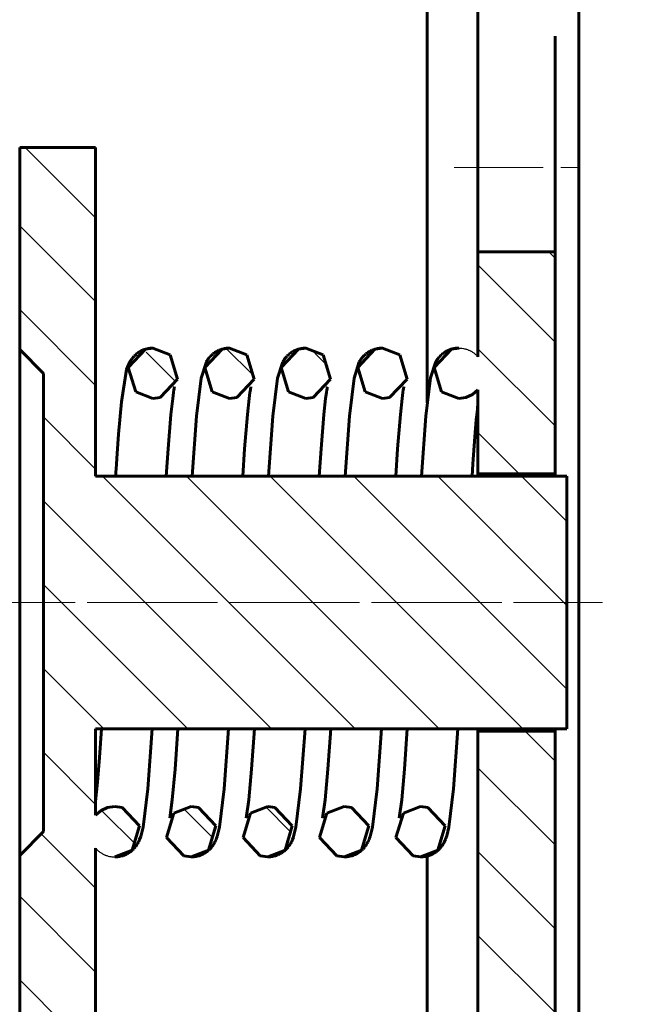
# Model space of a CAD drawing. Header units: millimetres. Extents: x 0 to 243, y 0 to 451.
# Tile 5 of 8: x 104 to 156, y 148 to 231. Entities that reach past the tile are written whole.
import ezdxf

# ---------------------------------------------------------------- set-up
doc = ezdxf.new("R2010")
doc.units = ezdxf.units.MM
for name, pattern in [('K5LT-1', [0]), ('K5LT_AXLED', [12, 7.5, -1.5, 1.5, -1.5]), ('K5LT_BASIC', [0]), ('K5LT_THIN', [0])]:
    doc.linetypes.add(name, pattern=pattern)
doc.layers.add('Системный слой', color=7, linetype='Continuous')
doc.layers.add('Системный слой (1)', color=7, linetype='Continuous', true_color=0x6c6c6c)
doc.styles.add('KDIMTEXTSTYLE', font='GOST_AU.SHX', dxfattribs={"width": 0.96, "oblique": 15, "height": 5})
doc.dimstyles.new('KDIMSTYLE (2.00)', dxfattribs={"dimtxt": 5, "dimasz": 1, "dimexe": 2, "dimexo": 0, "dimgap": 1, "dimtad": 1, "dimlfac": 0.5, "dimtxsty": 'KDIMTEXTSTYLE', "dimsah": 1, "dimcen": 0, "dimdle": 1, "dimadec": 0, "dimazin": 0, "dimtfac": 0.667, "dimtmove": 0, "dimatfit": 3, "dimfxl": 1, "dimtvp": 1, "dimtolj": 1, "dimtzin": 0, "dimarcsym": 0})

# ---------------------------------------------------------------- blocks, each defined once
blk = doc.blocks.new('U0')
at = {"layer": 'Системный слой (1)', "color": 143, "linetype": 'K5LT_BASIC', "lineweight": 60, "true_color": 0x33acca}
for p, q in [((119.967, 201.87), (121.425, 203.429)), ((121.425, 203.429), (122.048, 203.522)), ((122.048, 203.522), (123.512, 202.943)), ((123.512, 202.943), (124.128, 200.9)), ((120.591, 199.828), (119.967, 201.87)), ((124.128, 200.9), (122.664, 199.346)), ((122.048, 199.256), (120.591, 199.828)), ((122.664, 199.346), (122.048, 199.256))]:
    blk.add_line(p, q, dxfattribs=at)
blk = doc.blocks.new('U1')
at = {"layer": 'Системный слой (1)', "color": 143, "linetype": 'K5LT_BASIC', "lineweight": 60, "true_color": 0x33acca}
for p, q in [((111.215, 164.518), (110.755, 164.121)), ((111.767, 164.769), (111.215, 164.518)), ((112.368, 164.856), (111.767, 164.769)), ((112.984, 164.765), (112.368, 164.856)), ((114.448, 163.212), (112.984, 164.765)), ((113.832, 161.168), (114.448, 163.212)), ((112.368, 160.589), (113.832, 161.168))]:
    blk.add_line(p, q, dxfattribs=at)
blk = doc.blocks.new('U2')
at = {"layer": 'Системный слой (1)', "color": 143, "linetype": 'K5LT_BASIC', "lineweight": 60, "true_color": 0x33acca}
for p, q in [((139.327, 201.87), (140.785, 203.429)), ((140.785, 203.429), (141.408, 203.522)), ((139.951, 199.828), (139.327, 201.87)), ((141.408, 199.256), (139.951, 199.828)), ((142.562, 199.593), (142.009, 199.342)), ((143.022, 199.99), (142.562, 199.593)), ((142.009, 199.342), (141.408, 199.256))]:
    blk.add_line(p, q, dxfattribs=at)
blk = doc.blocks.new('U3')
at = {"layer": 'Системный слой (1)', "color": 143, "linetype": 'K5LT_BASIC', "lineweight": 60, "true_color": 0x33acca}
for p, q in [((131.728, 164.856), (130.271, 164.283)), ((132.344, 164.765), (131.728, 164.856)), ((133.808, 163.212), (132.344, 164.765)), ((130.271, 164.283), (129.647, 162.242)), ((133.192, 161.168), (133.808, 163.212)), ((129.647, 162.242), (131.105, 160.682)), ((131.728, 160.589), (133.192, 161.168)), ((131.105, 160.682), (131.728, 160.589))]:
    blk.add_line(p, q, dxfattribs=at)
blk = doc.blocks.new('U4')
at = {"layer": 'Системный слой (1)', "color": 143, "linetype": 'K5LT_BASIC', "lineweight": 60, "true_color": 0x33acca}
for p, q in [((132.874, 201.87), (134.331, 203.429)), ((134.331, 203.429), (134.955, 203.522)), ((134.955, 203.522), (136.418, 202.943)), ((136.418, 202.943), (137.034, 200.9)), ((133.498, 199.828), (132.874, 201.87)), ((137.034, 200.9), (135.57, 199.346)), ((134.955, 199.256), (133.498, 199.828)), ((135.57, 199.346), (134.955, 199.256))]:
    blk.add_line(p, q, dxfattribs=at)
blk = doc.blocks.new('U5')
at = {"layer": 'Системный слой (1)', "color": 143, "linetype": 'K5LT_BASIC', "lineweight": 60, "true_color": 0x33acca}
for p, q in [((113.514, 201.87), (114.971, 203.429)), ((114.971, 203.429), (115.595, 203.522)), ((115.595, 203.522), (117.058, 202.943)), ((117.058, 202.943), (117.674, 200.9)), ((114.138, 199.828), (113.514, 201.87)), ((117.674, 200.9), (116.21, 199.346)), ((115.595, 199.256), (114.138, 199.828)), ((116.21, 199.346), (115.595, 199.256))]:
    blk.add_line(p, q, dxfattribs=at)
blk = doc.blocks.new('U6')
at = {"layer": 'Системный слой (1)', "color": 143, "linetype": 'K5LT_BASIC', "lineweight": 60, "true_color": 0x33acca}
for p, q in [((138.182, 164.856), (136.725, 164.283)), ((138.797, 164.765), (138.182, 164.856)), ((140.261, 163.212), (138.797, 164.765)), ((136.725, 164.283), (136.1, 162.242)), ((139.645, 161.168), (140.261, 163.212)), ((136.1, 162.242), (137.558, 160.682)), ((138.182, 160.589), (139.645, 161.168)), ((137.558, 160.682), (138.182, 160.589)), ((138.182, 160.589), (138.182, 160.589))]:
    blk.add_line(p, q, dxfattribs=at)
blk = doc.blocks.new('U7')
at = {"layer": 'Системный слой (1)', "color": 143, "linetype": 'K5LT_BASIC', "lineweight": 60, "true_color": 0x33acca}
for p, q in [((118.822, 164.856), (117.365, 164.283)), ((119.437, 164.765), (118.822, 164.856)), ((120.901, 163.212), (119.437, 164.765)), ((117.365, 164.283), (116.74, 162.242)), ((120.285, 161.168), (120.901, 163.212)), ((116.74, 162.242), (118.198, 160.682)), ((118.822, 160.589), (120.285, 161.168)), ((118.198, 160.682), (118.822, 160.589))]:
    blk.add_line(p, q, dxfattribs=at)
blk = doc.blocks.new('U8')
at = {"layer": 'Системный слой (1)', "color": 143, "linetype": 'K5LT_BASIC', "lineweight": 60, "true_color": 0x33acca}
for p, q in [((125.275, 164.856), (123.818, 164.283)), ((125.89, 164.765), (125.275, 164.856)), ((127.354, 163.212), (125.89, 164.765)), ((123.818, 164.283), (123.194, 162.242)), ((126.738, 161.168), (127.354, 163.212)), ((123.194, 162.242), (124.651, 160.682)), ((125.275, 160.589), (126.738, 161.168)), ((124.651, 160.682), (125.275, 160.589))]:
    blk.add_line(p, q, dxfattribs=at)
blk = doc.blocks.new('U9')
at = {"layer": 'Системный слой (1)', "color": 143, "linetype": 'K5LT_BASIC', "lineweight": 60, "true_color": 0x33acca}
for p, q in [((126.42, 201.87), (127.878, 203.429)), ((127.878, 203.429), (128.502, 203.522)), ((128.502, 203.522), (129.965, 202.943)), ((129.965, 202.943), (130.581, 200.9)), ((127.045, 199.828), (126.42, 201.87)), ((130.581, 200.9), (129.117, 199.346)), ((128.502, 199.256), (127.045, 199.828)), ((129.117, 199.346), (128.502, 199.256))]:
    blk.add_line(p, q, dxfattribs=at)
blk = doc.blocks.new('U10')
at = {"layer": 'Системный слой (1)', "color": 143, "linetype": 'K5LT_BASIC', "lineweight": 60, "true_color": 0x33acca}
for p, q in [((143.002, 202.81), (143.002, 246.056)), ((143.002, 192.722), (143.002, 198.664)), ((143.002, 118.056), (143.002, 171.389))]:
    blk.add_line(p, q, dxfattribs=at)
blk = doc.blocks.new('U12')
at = {"layer": 'Системный слой (1)', "color": 143, "linetype": 'K5LT_BASIC', "lineweight": 60, "true_color": 0x33acca}
for p, q in [((138.735, 198.889), (138.735, 246.056)), ((138.735, 118.056), (138.735, 160.66))]:
    blk.add_line(p, q, dxfattribs=at)
blk = doc.blocks.new('U13')
at = {"layer": 'Системный слой (1)', "color": 143, "linetype": 'K5LT_BASIC', "lineweight": 60, "true_color": 0x33acca}
for p, q in [((149.535, 192.722), (149.535, 192.922)), ((149.535, 171.189), (149.535, 171.389))]:
    blk.add_line(p, q, dxfattribs=at)
blk = doc.blocks.new('U14')
at = {"layer": 'Системный слой (1)', "color": 143, "linetype": 'K5LT_BASIC', "lineweight": 60, "true_color": 0x33acca}
for p, q in [((143.022, 192.722), (143.022, 192.922)), ((143.022, 171.189), (143.022, 171.389))]:
    blk.add_line(p, q, dxfattribs=at)
blk = doc.blocks.new('U15')
at = {"layer": 'Системный слой (1)', "color": 143, "linetype": 'K5LT_BASIC', "lineweight": 60, "true_color": 0x33acca}
for p, q in [((120.307, 202.67), (120.375, 202.752)), ((120.375, 202.752), (120.441, 202.825)), ((120.441, 202.825), (120.446, 202.83)), ((120.446, 202.83), (120.454, 202.839)), ((120.454, 202.839), (120.472, 202.857)), ((120.472, 202.857), (120.509, 202.894)), ((120.509, 202.894), (120.588, 202.966)), ((120.588, 202.966), (120.653, 203.022)), ((120.653, 203.022), (120.658, 203.026)), ((120.658, 203.026), (120.667, 203.034)), ((120.667, 203.034), (120.687, 203.049)), ((120.687, 203.049), (120.726, 203.08)), ((120.726, 203.08), (120.809, 203.138)), ((120.809, 203.138), (120.878, 203.184)), ((120.878, 203.184), (120.883, 203.187)), ((120.883, 203.187), (120.893, 203.193)), ((120.893, 203.193), (120.914, 203.206)), ((120.914, 203.206), (120.955, 203.23)), ((120.955, 203.23), (121.041, 203.277)), ((121.041, 203.277), (121.121, 203.317)), ((121.121, 203.317), (121.127, 203.319)), ((121.127, 203.319), (121.137, 203.324)), ((121.137, 203.324), (121.159, 203.334)), ((121.159, 203.334), (121.203, 203.353)), ((121.203, 203.353), (121.292, 203.388)), ((121.292, 203.388), (121.373, 203.416)), ((121.373, 203.416), (121.379, 203.417)), ((121.379, 203.417), (121.39, 203.421)), ((121.39, 203.421), (121.412, 203.428)), ((121.412, 203.428), (121.457, 203.441)), ((121.457, 203.441), (121.548, 203.464)), ((121.548, 203.464), (121.634, 203.483)), ((121.634, 203.483), (121.64, 203.484)), ((121.64, 203.484), (121.652, 203.486)), ((121.652, 203.486), (121.675, 203.49)), ((121.675, 203.49), (121.721, 203.498)), ((121.721, 203.498), (121.813, 203.51)), ((121.813, 203.51), (121.899, 203.517)), ((121.899, 203.517), (121.904, 203.518)), ((121.904, 203.518), (121.913, 203.518)), ((121.913, 203.518), (121.931, 203.519)), ((121.931, 203.519), (121.968, 203.521)), ((121.968, 203.521), (122.042, 203.522)), ((122.042, 203.522), (122.048, 203.522)), ((119.657, 200.991), (120.098, 202.359)), ((120.098, 202.359), (120.101, 202.365)), ((120.101, 202.365), (120.107, 202.375)), ((120.107, 202.375), (120.12, 202.397)), ((120.12, 202.397), (120.147, 202.442)), ((120.147, 202.442), (120.208, 202.535)), ((120.208, 202.535), (120.249, 202.594)), ((120.249, 202.594), (120.253, 202.599)), ((120.253, 202.599), (120.26, 202.609)), ((120.26, 202.609), (120.275, 202.629)), ((120.275, 202.629), (120.307, 202.67)), ((119.268, 197.776), (119.657, 200.991)), ((118.898, 192.722), (119.268, 197.776)), ((117.459, 167.996), (117.697, 171.389)), ((117.224, 165.405), (117.459, 167.996)), ((117.009, 163.852), (117.224, 165.405))]:
    blk.add_line(p, q, dxfattribs=at)
blk = doc.blocks.new('U16')
at = {"layer": 'Системный слой (1)', "color": 143, "linetype": 'K5LT_BASIC', "lineweight": 60, "true_color": 0x33acca}
for p, q in [((136.757, 200.206), (136.755, 200.196)), ((136.759, 200.215), (136.757, 200.206)), ((136.762, 200.231), (136.759, 200.215)), ((136.767, 200.259), (136.762, 200.231)), ((136.687, 199.778), (136.617, 199.262)), ((136.72, 199.994), (136.687, 199.778)), ((136.736, 200.089), (136.72, 199.994)), ((136.744, 200.132), (136.736, 200.089)), ((136.747, 200.153), (136.744, 200.132)), ((136.749, 200.163), (136.747, 200.153)), ((136.75, 200.168), (136.749, 200.163)), ((136.753, 200.181), (136.75, 200.168)), ((136.754, 200.188), (136.753, 200.181)), ((136.755, 200.196), (136.754, 200.188)), ((136.617, 199.262), (136.472, 197.911)), ((136.472, 197.911), (136.235, 195.02)), ((136.235, 195.02), (136.08, 192.722)), ((134.879, 171.389), (134.509, 166.338)), ((134.509, 166.338), (134.117, 163.102)), ((134.117, 163.102), (133.919, 162.303)), ((133.83, 162.061), (133.79, 161.97)), ((133.902, 162.251), (133.83, 162.061)), ((133.919, 162.303), (133.902, 162.251)), ((133.269, 161.22), (133.201, 161.155)), ((133.302, 161.252), (133.269, 161.22)), ((133.318, 161.268), (133.302, 161.252)), ((133.326, 161.276), (133.318, 161.268)), ((133.329, 161.28), (133.326, 161.276)), ((133.41, 161.369), (133.329, 161.28)), ((133.449, 161.416), (133.41, 161.369)), ((133.468, 161.439), (133.449, 161.416)), ((133.477, 161.451), (133.468, 161.439)), ((133.482, 161.457), (133.477, 161.451)), ((133.484, 161.46), (133.482, 161.457)), ((133.503, 161.484), (133.484, 161.46)), ((133.527, 161.517), (133.503, 161.484)), ((133.54, 161.534), (133.527, 161.517)), ((133.546, 161.543), (133.54, 161.534)), ((133.549, 161.548), (133.546, 161.543)), ((133.601, 161.624), (133.549, 161.548)), ((133.672, 161.74), (133.601, 161.624)), ((133.702, 161.794), (133.672, 161.74)), ((133.717, 161.821), (133.702, 161.794)), ((133.723, 161.834), (133.717, 161.821)), ((133.727, 161.841), (133.723, 161.834)), ((133.79, 161.97), (133.727, 161.841)), ((131.73, 160.589), (131.728, 160.589)), ((131.803, 160.59), (131.73, 160.589)), ((131.839, 160.592), (131.803, 160.59)), ((131.858, 160.593), (131.839, 160.592)), ((131.867, 160.593), (131.858, 160.593)), ((131.871, 160.594), (131.867, 160.593)), ((131.958, 160.601), (131.871, 160.594)), ((132.051, 160.613), (131.958, 160.601)), ((132.097, 160.62), (132.051, 160.613)), ((132.12, 160.624), (132.097, 160.62)), ((132.131, 160.626), (132.12, 160.624)), ((132.137, 160.627), (132.131, 160.626)), ((132.222, 160.645), (132.137, 160.627)), ((132.313, 160.669), (132.222, 160.645)), ((132.358, 160.682), (132.313, 160.669)), ((132.381, 160.688), (132.358, 160.682)), ((132.392, 160.692), (132.381, 160.688)), ((132.397, 160.694), (132.392, 160.692)), ((132.48, 160.722), (132.397, 160.694)), ((132.569, 160.757), (132.48, 160.722)), ((132.612, 160.775), (132.569, 160.757)), ((132.634, 160.785), (132.612, 160.775)), ((132.645, 160.79), (132.634, 160.785)), ((132.65, 160.792), (132.645, 160.79)), ((132.728, 160.831), (132.65, 160.792)), ((132.814, 160.877), (132.728, 160.831)), ((132.855, 160.901), (132.814, 160.877)), ((132.876, 160.913), (132.855, 160.901)), ((132.886, 160.919), (132.876, 160.913)), ((132.891, 160.923), (132.886, 160.919)), ((132.961, 160.968), (132.891, 160.923)), ((133.044, 161.027), (132.961, 160.968)), ((133.084, 161.057), (133.044, 161.027)), ((133.103, 161.073), (133.084, 161.057)), ((133.113, 161.08), (133.103, 161.073)), ((133.117, 161.084), (133.113, 161.08)), ((133.201, 161.155), (133.117, 161.084))]:
    blk.add_line(p, q, dxfattribs=at)
blk = doc.blocks.new('U17')
at = {"layer": 'Системный слой (1)', "color": 143, "linetype": 'K5LT_BASIC', "lineweight": 60, "true_color": 0x33acca}
for p, q in [((123.85, 200.206), (123.849, 200.196)), ((123.852, 200.215), (123.85, 200.206)), ((123.855, 200.231), (123.852, 200.215)), ((123.861, 200.259), (123.855, 200.231)), ((123.78, 199.778), (123.711, 199.262)), ((123.814, 199.994), (123.78, 199.778)), ((123.829, 200.089), (123.814, 199.994)), ((123.837, 200.132), (123.829, 200.089)), ((123.841, 200.153), (123.837, 200.132)), ((123.842, 200.163), (123.841, 200.153)), ((123.843, 200.168), (123.842, 200.163)), ((123.846, 200.181), (123.843, 200.168)), ((123.847, 200.188), (123.846, 200.181)), ((123.849, 200.196), (123.847, 200.188)), ((123.711, 199.262), (123.565, 197.911)), ((123.565, 197.911), (123.329, 195.02)), ((123.329, 195.02), (123.173, 192.722)), ((121.972, 171.389), (121.602, 166.338)), ((121.602, 166.338), (121.21, 163.102)), ((121.21, 163.102), (121.013, 162.303)), ((120.923, 162.061), (120.883, 161.97)), ((120.995, 162.251), (120.923, 162.061)), ((121.013, 162.303), (120.995, 162.251)), ((120.363, 161.22), (120.294, 161.155)), ((120.395, 161.252), (120.363, 161.22)), ((120.411, 161.268), (120.395, 161.252)), ((120.419, 161.276), (120.411, 161.268)), ((120.423, 161.28), (120.419, 161.276)), ((120.503, 161.369), (120.423, 161.28)), ((120.542, 161.416), (120.503, 161.369)), ((120.561, 161.439), (120.542, 161.416)), ((120.571, 161.451), (120.561, 161.439)), ((120.575, 161.457), (120.571, 161.451)), ((120.577, 161.46), (120.575, 161.457)), ((120.596, 161.484), (120.577, 161.46)), ((120.62, 161.517), (120.596, 161.484)), ((120.633, 161.534), (120.62, 161.517)), ((120.639, 161.543), (120.633, 161.534)), ((120.642, 161.548), (120.639, 161.543)), ((120.694, 161.624), (120.642, 161.548)), ((120.765, 161.74), (120.694, 161.624)), ((120.796, 161.794), (120.765, 161.74)), ((120.81, 161.821), (120.796, 161.794)), ((120.817, 161.834), (120.81, 161.821)), ((120.82, 161.841), (120.817, 161.834)), ((120.883, 161.97), (120.82, 161.841)), ((118.823, 160.589), (118.822, 160.589)), ((118.896, 160.59), (118.823, 160.589)), ((118.933, 160.592), (118.896, 160.59)), ((118.951, 160.593), (118.933, 160.592)), ((118.96, 160.593), (118.951, 160.593)), ((118.965, 160.594), (118.96, 160.593)), ((119.052, 160.601), (118.965, 160.594)), ((119.144, 160.613), (119.052, 160.601)), ((119.19, 160.62), (119.144, 160.613)), ((119.213, 160.624), (119.19, 160.62)), ((119.224, 160.626), (119.213, 160.624)), ((119.23, 160.627), (119.224, 160.626)), ((119.316, 160.645), (119.23, 160.627)), ((119.407, 160.669), (119.316, 160.645)), ((119.452, 160.682), (119.407, 160.669)), ((119.474, 160.688), (119.452, 160.682)), ((119.485, 160.692), (119.474, 160.688)), ((119.491, 160.694), (119.485, 160.692)), ((119.573, 160.722), (119.491, 160.694)), ((119.662, 160.757), (119.573, 160.722)), ((119.706, 160.775), (119.662, 160.757)), ((119.727, 160.785), (119.706, 160.775)), ((119.738, 160.79), (119.727, 160.785)), ((119.743, 160.792), (119.738, 160.79)), ((119.822, 160.831), (119.743, 160.792)), ((119.907, 160.877), (119.822, 160.831)), ((119.949, 160.901), (119.907, 160.877)), ((119.969, 160.913), (119.949, 160.901)), ((119.979, 160.919), (119.969, 160.913)), ((119.984, 160.923), (119.979, 160.919)), ((120.055, 160.968), (119.984, 160.923)), ((120.137, 161.027), (120.055, 160.968)), ((120.177, 161.057), (120.137, 161.027)), ((120.196, 161.073), (120.177, 161.057)), ((120.206, 161.08), (120.196, 161.073)), ((120.211, 161.084), (120.206, 161.08)), ((120.294, 161.155), (120.211, 161.084))]:
    blk.add_line(p, q, dxfattribs=at)
blk = doc.blocks.new('U18')
at = {"layer": 'Системный слой (1)', "color": 143, "linetype": 'K5LT_BASIC', "lineweight": 60, "true_color": 0x33acca}
for p, q in [((143.004, 198.687), (142.987, 198.529)), ((143.022, 198.846), (143.004, 198.687)), ((142.943, 198.096), (142.884, 197.467)), ((142.973, 198.389), (142.943, 198.096)), ((142.987, 198.529), (142.973, 198.389)), ((142.884, 197.467), (142.765, 196.039)), ((142.765, 196.039), (142.601, 193.762)), ((142.601, 193.762), (142.533, 192.722)), ((141.332, 171.389), (140.962, 166.339)), ((140.962, 166.339), (140.57, 163.104)), ((140.57, 163.104), (140.393, 162.368)), ((140.255, 161.996), (140.211, 161.902)), ((140.28, 162.053), (140.255, 161.996)), ((140.295, 162.09), (140.28, 162.053)), ((140.393, 162.368), (140.295, 162.09)), ((139.664, 161.164), (139.657, 161.158)), ((139.667, 161.167), (139.664, 161.164)), ((139.729, 161.225), (139.667, 161.167)), ((139.807, 161.306), (139.729, 161.225)), ((139.844, 161.346), (139.807, 161.306)), ((139.861, 161.366), (139.844, 161.346)), ((139.869, 161.376), (139.861, 161.366)), ((139.874, 161.381), (139.869, 161.376)), ((139.93, 161.45), (139.874, 161.381)), ((140.002, 161.547), (139.93, 161.45)), ((140.035, 161.595), (140.002, 161.547)), ((140.05, 161.618), (140.035, 161.595)), ((140.058, 161.63), (140.05, 161.618)), ((140.061, 161.635), (140.058, 161.63)), ((140.105, 161.705), (140.061, 161.635)), ((140.152, 161.787), (140.105, 161.705)), ((140.181, 161.842), (140.152, 161.787)), ((140.201, 161.882), (140.181, 161.842)), ((140.211, 161.902), (140.201, 161.882)), ((138.218, 160.589), (138.182, 160.589)), ((138.299, 160.592), (138.218, 160.589)), ((138.34, 160.595), (138.299, 160.592)), ((138.36, 160.596), (138.34, 160.595)), ((138.37, 160.597), (138.36, 160.596)), ((138.375, 160.598), (138.37, 160.597)), ((138.508, 160.613), (138.375, 160.598)), ((138.579, 160.625), (138.508, 160.613)), ((138.614, 160.632), (138.579, 160.625)), ((138.631, 160.636), (138.614, 160.632)), ((138.64, 160.638), (138.631, 160.636)), ((138.645, 160.639), (138.64, 160.638)), ((138.654, 160.641), (138.645, 160.639)), ((138.674, 160.645), (138.654, 160.641)), ((138.711, 160.654), (138.674, 160.645)), ((138.735, 160.66), (138.711, 160.654)), ((138.749, 160.664), (138.735, 160.66)), ((138.776, 160.672), (138.749, 160.664)), ((138.831, 160.688), (138.776, 160.672)), ((138.868, 160.7), (138.831, 160.688)), ((138.887, 160.706), (138.868, 160.7)), ((138.896, 160.709), (138.887, 160.706)), ((138.901, 160.71), (138.896, 160.709)), ((138.981, 160.74), (138.901, 160.71)), ((139.07, 160.777), (138.981, 160.74)), ((139.113, 160.797), (139.07, 160.777)), ((139.134, 160.807), (139.113, 160.797)), ((139.145, 160.812), (139.134, 160.807)), ((139.15, 160.815), (139.145, 160.812)), ((139.24, 160.862), (139.15, 160.815)), ((139.318, 160.907), (139.24, 160.862)), ((139.356, 160.93), (139.318, 160.907)), ((139.375, 160.942), (139.356, 160.93)), ((139.384, 160.948), (139.375, 160.942)), ((139.389, 160.951), (139.384, 160.948)), ((139.485, 161.018), (139.389, 160.951)), ((139.535, 161.056), (139.485, 161.018)), ((139.559, 161.075), (139.535, 161.056)), ((139.571, 161.085), (139.559, 161.075)), ((139.577, 161.09), (139.571, 161.085)), ((139.58, 161.092), (139.577, 161.09)), ((139.614, 161.12), (139.58, 161.092)), ((139.643, 161.145), (139.614, 161.12)), ((139.657, 161.158), (139.643, 161.145))]:
    blk.add_line(p, q, dxfattribs=at)
blk = doc.blocks.new('U19')
at = {"layer": 'Системный слой (1)', "color": 143, "linetype": 'K5LT_BASIC', "lineweight": 60, "true_color": 0x33acca}
for p, q in [((113.854, 202.67), (113.922, 202.752)), ((113.922, 202.752), (113.988, 202.825)), ((113.988, 202.825), (113.992, 202.83)), ((113.992, 202.83), (114.001, 202.839)), ((114.001, 202.839), (114.019, 202.857)), ((114.019, 202.857), (114.056, 202.894)), ((114.056, 202.894), (114.134, 202.966)), ((114.134, 202.966), (114.2, 203.022)), ((114.2, 203.022), (114.204, 203.026)), ((114.204, 203.026), (114.214, 203.034)), ((114.214, 203.034), (114.233, 203.049)), ((114.233, 203.049), (114.273, 203.08)), ((114.273, 203.08), (114.355, 203.138)), ((114.355, 203.138), (114.425, 203.184)), ((114.425, 203.184), (114.43, 203.187)), ((114.43, 203.187), (114.44, 203.193)), ((114.44, 203.193), (114.46, 203.206)), ((114.46, 203.206), (114.502, 203.23)), ((114.502, 203.23), (114.587, 203.277)), ((114.587, 203.277), (114.668, 203.317)), ((114.668, 203.317), (114.673, 203.319)), ((114.673, 203.319), (114.684, 203.324)), ((114.684, 203.324), (114.706, 203.334)), ((114.706, 203.334), (114.75, 203.353)), ((114.75, 203.353), (114.839, 203.388)), ((114.839, 203.388), (114.92, 203.416)), ((114.92, 203.416), (114.925, 203.417)), ((114.925, 203.417), (114.936, 203.421)), ((114.936, 203.421), (114.959, 203.428)), ((114.959, 203.428), (115.003, 203.441)), ((115.003, 203.441), (115.094, 203.464)), ((115.094, 203.464), (115.181, 203.483)), ((115.181, 203.483), (115.187, 203.484)), ((115.187, 203.484), (115.198, 203.486)), ((115.198, 203.486), (115.221, 203.49)), ((115.221, 203.49), (115.267, 203.498)), ((115.267, 203.498), (115.36, 203.51)), ((115.36, 203.51), (115.446, 203.517)), ((115.446, 203.517), (115.45, 203.518)), ((115.45, 203.518), (115.46, 203.518)), ((115.46, 203.518), (115.478, 203.519)), ((115.478, 203.519), (115.515, 203.521)), ((115.515, 203.521), (115.589, 203.522)), ((115.589, 203.522), (115.595, 203.522)), ((113.374, 201.713), (113.645, 202.359)), ((113.645, 202.359), (113.648, 202.365)), ((113.648, 202.365), (113.654, 202.375)), ((113.654, 202.375), (113.667, 202.397)), ((113.667, 202.397), (113.694, 202.442)), ((113.694, 202.442), (113.754, 202.535)), ((113.754, 202.535), (113.796, 202.594)), ((113.796, 202.594), (113.799, 202.599)), ((113.799, 202.599), (113.807, 202.609)), ((113.807, 202.609), (113.822, 202.629)), ((113.822, 202.629), (113.854, 202.67)), ((112.932, 198.99), (113.374, 201.713)), ((112.69, 196.272), (112.932, 198.99)), ((112.571, 194.634), (112.69, 196.272)), ((112.511, 193.753), (112.571, 194.634)), ((112.481, 193.298), (112.511, 193.753)), ((112.444, 192.722), (112.447, 192.763)), ((112.447, 192.763), (112.448, 192.783)), ((112.448, 192.783), (112.449, 192.793)), ((112.449, 192.805), (112.451, 192.822)), ((112.449, 192.793), (112.449, 192.805)), ((112.451, 192.834), (112.455, 192.892)), ((112.451, 192.822), (112.451, 192.834)), ((112.455, 192.892), (112.459, 192.95)), ((112.459, 192.95), (112.466, 193.067)), ((112.466, 193.067), (112.481, 193.298)), ((111.079, 168.975), (111.244, 171.389)), ((110.916, 166.912), (111.079, 168.975)), ((110.755, 165.266), (110.916, 166.912))]:
    blk.add_line(p, q, dxfattribs=at)
blk = doc.blocks.new('U20')
at = {"layer": 'Системный слой (1)', "color": 143, "linetype": 'K5LT_BASIC', "lineweight": 60, "true_color": 0x33acca}
for p, q in [((133.214, 202.67), (133.282, 202.752)), ((133.282, 202.752), (133.348, 202.825)), ((133.348, 202.825), (133.352, 202.83)), ((133.352, 202.83), (133.361, 202.839)), ((133.361, 202.839), (133.379, 202.857)), ((133.379, 202.857), (133.416, 202.894)), ((133.416, 202.894), (133.494, 202.966)), ((133.494, 202.966), (133.56, 203.022)), ((133.56, 203.022), (133.564, 203.026)), ((133.564, 203.026), (133.574, 203.034)), ((133.574, 203.034), (133.593, 203.049)), ((133.593, 203.049), (133.633, 203.08)), ((133.633, 203.08), (133.715, 203.138)), ((133.715, 203.138), (133.785, 203.184)), ((133.785, 203.184), (133.79, 203.187)), ((133.79, 203.187), (133.8, 203.193)), ((133.8, 203.193), (133.82, 203.206)), ((133.82, 203.206), (133.862, 203.23)), ((133.862, 203.23), (133.947, 203.277)), ((133.947, 203.277), (134.028, 203.317)), ((134.028, 203.317), (134.033, 203.319)), ((134.033, 203.319), (134.044, 203.324)), ((134.044, 203.324), (134.066, 203.334)), ((134.066, 203.334), (134.11, 203.353)), ((134.11, 203.353), (134.199, 203.388)), ((134.199, 203.388), (134.28, 203.416)), ((134.28, 203.416), (134.285, 203.417)), ((134.285, 203.417), (134.296, 203.421)), ((134.296, 203.421), (134.319, 203.428)), ((134.319, 203.428), (134.363, 203.441)), ((134.363, 203.441), (134.454, 203.464)), ((134.454, 203.464), (134.541, 203.483)), ((134.541, 203.483), (134.547, 203.484)), ((134.547, 203.484), (134.558, 203.486)), ((134.558, 203.486), (134.581, 203.49)), ((134.581, 203.49), (134.627, 203.498)), ((134.627, 203.498), (134.72, 203.51)), ((134.72, 203.51), (134.806, 203.517)), ((134.806, 203.517), (134.81, 203.518)), ((134.81, 203.518), (134.82, 203.518)), ((134.82, 203.518), (134.838, 203.519)), ((134.838, 203.519), (134.875, 203.521)), ((134.875, 203.521), (134.949, 203.522)), ((134.949, 203.522), (134.955, 203.522)), ((132.563, 200.991), (133.005, 202.359)), ((133.005, 202.359), (133.008, 202.365)), ((133.008, 202.365), (133.014, 202.375)), ((133.014, 202.375), (133.027, 202.397)), ((133.027, 202.397), (133.054, 202.442)), ((133.054, 202.442), (133.114, 202.535)), ((133.114, 202.535), (133.156, 202.594)), ((133.156, 202.594), (133.159, 202.599)), ((133.159, 202.599), (133.167, 202.609)), ((133.167, 202.609), (133.182, 202.629)), ((133.182, 202.629), (133.214, 202.67)), ((132.175, 197.776), (132.563, 200.991)), ((131.804, 192.722), (132.175, 197.776)), ((130.366, 167.996), (130.604, 171.389)), ((130.13, 165.405), (130.366, 167.996)), ((129.916, 163.852), (130.13, 165.405))]:
    blk.add_line(p, q, dxfattribs=at)
blk = doc.blocks.new('U21')
at = {"layer": 'Системный слой (1)', "color": 143, "linetype": 'K5LT_BASIC', "lineweight": 60, "true_color": 0x33acca}
for p, q in [((130.304, 200.206), (130.302, 200.196)), ((130.305, 200.215), (130.304, 200.206)), ((130.308, 200.231), (130.305, 200.215)), ((130.314, 200.259), (130.308, 200.231)), ((130.233, 199.778), (130.164, 199.262)), ((130.267, 199.994), (130.233, 199.778)), ((130.283, 200.089), (130.267, 199.994)), ((130.29, 200.132), (130.283, 200.089)), ((130.294, 200.153), (130.29, 200.132)), ((130.296, 200.163), (130.294, 200.153)), ((130.297, 200.168), (130.296, 200.163)), ((130.299, 200.181), (130.297, 200.168)), ((130.3, 200.188), (130.299, 200.181)), ((130.302, 200.196), (130.3, 200.188)), ((130.164, 199.262), (130.019, 197.911)), ((130.019, 197.911), (129.782, 195.02)), ((129.782, 195.02), (129.626, 192.722)), ((128.426, 171.389), (128.055, 166.338)), ((128.055, 166.338), (127.663, 163.102)), ((127.663, 163.102), (127.466, 162.303)), ((127.376, 162.061), (127.337, 161.97)), ((127.448, 162.251), (127.376, 162.061)), ((127.466, 162.303), (127.448, 162.251)), ((126.816, 161.22), (126.747, 161.155)), ((126.849, 161.252), (126.816, 161.22)), ((126.864, 161.268), (126.849, 161.252)), ((126.872, 161.276), (126.864, 161.268)), ((126.876, 161.28), (126.872, 161.276)), ((126.956, 161.369), (126.876, 161.28)), ((126.996, 161.416), (126.956, 161.369)), ((127.015, 161.439), (126.996, 161.416)), ((127.024, 161.451), (127.015, 161.439)), ((127.028, 161.457), (127.024, 161.451)), ((127.031, 161.46), (127.028, 161.457)), ((127.05, 161.484), (127.031, 161.46)), ((127.074, 161.517), (127.05, 161.484)), ((127.086, 161.534), (127.074, 161.517)), ((127.093, 161.543), (127.086, 161.534)), ((127.096, 161.548), (127.093, 161.543)), ((127.148, 161.624), (127.096, 161.548)), ((127.218, 161.74), (127.148, 161.624)), ((127.249, 161.794), (127.218, 161.74)), ((127.263, 161.821), (127.249, 161.794)), ((127.27, 161.834), (127.263, 161.821)), ((127.273, 161.841), (127.27, 161.834)), ((127.337, 161.97), (127.273, 161.841)), ((125.277, 160.589), (125.275, 160.589)), ((125.35, 160.59), (125.277, 160.589)), ((125.386, 160.592), (125.35, 160.59)), ((125.404, 160.593), (125.386, 160.592)), ((125.413, 160.593), (125.404, 160.593)), ((125.418, 160.594), (125.413, 160.593)), ((125.505, 160.601), (125.418, 160.594)), ((125.597, 160.613), (125.505, 160.601)), ((125.643, 160.62), (125.597, 160.613)), ((125.666, 160.624), (125.643, 160.62)), ((125.678, 160.626), (125.666, 160.624)), ((125.683, 160.627), (125.678, 160.626)), ((125.769, 160.645), (125.683, 160.627)), ((125.86, 160.669), (125.769, 160.645)), ((125.905, 160.682), (125.86, 160.669)), ((125.927, 160.688), (125.905, 160.682)), ((125.939, 160.692), (125.927, 160.688)), ((125.944, 160.694), (125.939, 160.692)), ((126.027, 160.722), (125.944, 160.694)), ((126.116, 160.757), (126.027, 160.722)), ((126.159, 160.775), (126.116, 160.757)), ((126.181, 160.785), (126.159, 160.775)), ((126.191, 160.79), (126.181, 160.785)), ((126.197, 160.792), (126.191, 160.79)), ((126.275, 160.831), (126.197, 160.792)), ((126.36, 160.877), (126.275, 160.831)), ((126.402, 160.901), (126.36, 160.877)), ((126.422, 160.913), (126.402, 160.901)), ((126.433, 160.919), (126.422, 160.913)), ((126.438, 160.923), (126.433, 160.919)), ((126.508, 160.968), (126.438, 160.923)), ((126.591, 161.027), (126.508, 160.968)), ((126.63, 161.057), (126.591, 161.027)), ((126.65, 161.073), (126.63, 161.057)), ((126.659, 161.08), (126.65, 161.073)), ((126.664, 161.084), (126.659, 161.08)), ((126.747, 161.155), (126.664, 161.084))]:
    blk.add_line(p, q, dxfattribs=at)
blk = doc.blocks.new('U22')
at = {"layer": 'Системный слой (1)', "color": 143, "linetype": 'K5LT_BASIC', "lineweight": 60, "true_color": 0x33acca}
for p, q in [((126.76, 202.67), (126.829, 202.752)), ((126.829, 202.752), (126.895, 202.825)), ((126.895, 202.825), (126.899, 202.83)), ((126.899, 202.83), (126.908, 202.839)), ((126.908, 202.839), (126.925, 202.857)), ((126.925, 202.857), (126.962, 202.894)), ((126.962, 202.894), (127.041, 202.966)), ((127.041, 202.966), (127.106, 203.022)), ((127.106, 203.022), (127.111, 203.026)), ((127.111, 203.026), (127.121, 203.034)), ((127.121, 203.034), (127.14, 203.049)), ((127.14, 203.049), (127.18, 203.08)), ((127.18, 203.08), (127.262, 203.138)), ((127.262, 203.138), (127.331, 203.184)), ((127.331, 203.184), (127.336, 203.187)), ((127.336, 203.187), (127.347, 203.193)), ((127.347, 203.193), (127.367, 203.206)), ((127.367, 203.206), (127.408, 203.23)), ((127.408, 203.23), (127.494, 203.277)), ((127.494, 203.277), (127.575, 203.317)), ((127.575, 203.317), (127.58, 203.319)), ((127.58, 203.319), (127.591, 203.324)), ((127.591, 203.324), (127.612, 203.334)), ((127.612, 203.334), (127.656, 203.353)), ((127.656, 203.353), (127.745, 203.388)), ((127.745, 203.388), (127.826, 203.416)), ((127.826, 203.416), (127.832, 203.417)), ((127.832, 203.417), (127.843, 203.421)), ((127.843, 203.421), (127.865, 203.428)), ((127.865, 203.428), (127.91, 203.441)), ((127.91, 203.441), (128.001, 203.464)), ((128.001, 203.464), (128.088, 203.483)), ((128.088, 203.483), (128.094, 203.484)), ((128.094, 203.484), (128.105, 203.486)), ((128.105, 203.486), (128.128, 203.49)), ((128.128, 203.49), (128.174, 203.498)), ((128.174, 203.498), (128.266, 203.51)), ((128.266, 203.51), (128.352, 203.517)), ((128.352, 203.517), (128.357, 203.518)), ((128.357, 203.518), (128.366, 203.518)), ((128.366, 203.518), (128.385, 203.519)), ((128.385, 203.519), (128.422, 203.521)), ((128.422, 203.521), (128.495, 203.522)), ((128.495, 203.522), (128.502, 203.522)), ((126.11, 200.991), (126.551, 202.359)), ((126.551, 202.359), (126.554, 202.365)), ((126.554, 202.365), (126.56, 202.375)), ((126.56, 202.375), (126.573, 202.397)), ((126.573, 202.397), (126.6, 202.442)), ((126.6, 202.442), (126.661, 202.535)), ((126.661, 202.535), (126.702, 202.594)), ((126.702, 202.594), (126.706, 202.599)), ((126.706, 202.599), (126.714, 202.609)), ((126.714, 202.609), (126.729, 202.629)), ((126.729, 202.629), (126.76, 202.67)), ((125.721, 197.776), (126.11, 200.991)), ((125.351, 192.722), (125.721, 197.776)), ((123.912, 167.996), (124.15, 171.389)), ((123.677, 165.405), (123.912, 167.996)), ((123.462, 163.852), (123.677, 165.405))]:
    blk.add_line(p, q, dxfattribs=at)
blk = doc.blocks.new('U23')
at = {"layer": 'Системный слой (1)', "color": 143, "linetype": 'K5LT_BASIC', "lineweight": 60, "true_color": 0x33acca}
for p, q in [((139.624, 202.614), (139.688, 202.696)), ((139.688, 202.696), (139.758, 202.779)), ((139.758, 202.779), (139.763, 202.783)), ((139.763, 202.783), (139.771, 202.793)), ((139.771, 202.793), (139.789, 202.812)), ((139.789, 202.812), (139.825, 202.85)), ((139.825, 202.85), (139.903, 202.926)), ((139.903, 202.926), (139.966, 202.983)), ((139.966, 202.983), (139.971, 202.987)), ((139.971, 202.987), (139.98, 202.995)), ((139.98, 202.995), (139.999, 203.011)), ((139.999, 203.011), (140.038, 203.043)), ((140.038, 203.043), (140.12, 203.104)), ((140.12, 203.104), (140.188, 203.152)), ((140.188, 203.152), (140.193, 203.155)), ((140.193, 203.155), (140.203, 203.161)), ((140.203, 203.161), (140.223, 203.174)), ((140.223, 203.174), (140.264, 203.2)), ((140.264, 203.2), (140.349, 203.249)), ((140.349, 203.249), (140.428, 203.291)), ((140.428, 203.291), (140.433, 203.293)), ((140.433, 203.293), (140.444, 203.299)), ((140.444, 203.299), (140.465, 203.309)), ((140.465, 203.309), (140.509, 203.329)), ((140.509, 203.329), (140.597, 203.366)), ((140.597, 203.366), (140.677, 203.397)), ((140.677, 203.397), (140.683, 203.399)), ((140.683, 203.399), (140.694, 203.402)), ((140.694, 203.402), (140.716, 203.41)), ((140.716, 203.41), (140.76, 203.424)), ((140.76, 203.424), (140.851, 203.45)), ((140.851, 203.45), (140.937, 203.471)), ((140.937, 203.471), (140.943, 203.472)), ((140.943, 203.472), (140.954, 203.475)), ((140.954, 203.475), (140.977, 203.479)), ((140.977, 203.479), (141.023, 203.488)), ((141.023, 203.488), (141.115, 203.503)), ((141.115, 203.503), (141.201, 203.513)), ((141.201, 203.513), (141.206, 203.513)), ((141.206, 203.513), (141.217, 203.514)), ((141.217, 203.514), (141.238, 203.516)), ((141.238, 203.516), (141.279, 203.519)), ((141.279, 203.519), (141.362, 203.522)), ((141.362, 203.522), (141.408, 203.522)), ((139.02, 201.011), (139.435, 202.317)), ((139.435, 202.317), (139.437, 202.322)), ((139.437, 202.322), (139.443, 202.333)), ((139.443, 202.333), (139.455, 202.354)), ((139.455, 202.354), (139.48, 202.397)), ((139.48, 202.397), (139.535, 202.486)), ((139.535, 202.486), (139.57, 202.539)), ((139.57, 202.539), (139.573, 202.543)), ((139.573, 202.543), (139.58, 202.553)), ((139.58, 202.553), (139.594, 202.573)), ((139.594, 202.573), (139.624, 202.614)), ((138.628, 197.776), (139.02, 201.011)), ((138.258, 192.722), (138.628, 197.776)), ((136.819, 167.996), (137.057, 171.389)), ((136.584, 165.404), (136.819, 167.996)), ((136.369, 163.852), (136.584, 165.404))]:
    blk.add_line(p, q, dxfattribs=at)
blk = doc.blocks.new('U24')
at = {"layer": 'Системный слой (1)', "color": 143, "linetype": 'K5LT_BASIC', "lineweight": 60, "true_color": 0x33acca}
for p, q in [((117.397, 200.206), (117.395, 200.196)), ((117.399, 200.215), (117.397, 200.206)), ((117.402, 200.231), (117.399, 200.215)), ((117.407, 200.259), (117.402, 200.231)), ((117.327, 199.778), (117.257, 199.262)), ((117.36, 199.994), (117.327, 199.778)), ((117.376, 200.089), (117.36, 199.994)), ((117.384, 200.132), (117.376, 200.089)), ((117.387, 200.153), (117.384, 200.132)), ((117.389, 200.163), (117.387, 200.153)), ((117.39, 200.168), (117.389, 200.163)), ((117.393, 200.181), (117.39, 200.168)), ((117.394, 200.188), (117.393, 200.181)), ((117.395, 200.196), (117.394, 200.188)), ((117.257, 199.262), (117.112, 197.911)), ((117.112, 197.911), (116.875, 195.02)), ((116.875, 195.02), (116.72, 192.722)), ((115.519, 171.389), (115.149, 166.338)), ((115.149, 166.338), (114.757, 163.102)), ((114.757, 163.102), (114.559, 162.303)), ((114.469, 162.059), (114.428, 161.967)), ((114.541, 162.25), (114.469, 162.059)), ((114.559, 162.303), (114.541, 162.25)), ((113.909, 161.219), (113.84, 161.155)), ((113.942, 161.251), (113.909, 161.219)), ((113.957, 161.268), (113.942, 161.251)), ((113.965, 161.276), (113.957, 161.268)), ((113.969, 161.28), (113.965, 161.276)), ((114.049, 161.368), (113.969, 161.28)), ((114.089, 161.416), (114.049, 161.368)), ((114.108, 161.439), (114.089, 161.416)), ((114.117, 161.451), (114.108, 161.439)), ((114.121, 161.456), (114.117, 161.451)), ((114.124, 161.459), (114.121, 161.456)), ((114.143, 161.484), (114.124, 161.459)), ((114.167, 161.517), (114.143, 161.484)), ((114.179, 161.534), (114.167, 161.517)), ((114.186, 161.543), (114.179, 161.534)), ((114.189, 161.547), (114.186, 161.543)), ((114.241, 161.624), (114.189, 161.547)), ((114.311, 161.739), (114.241, 161.624)), ((114.342, 161.794), (114.311, 161.739)), ((114.356, 161.821), (114.342, 161.794)), ((114.363, 161.834), (114.356, 161.821)), ((114.367, 161.84), (114.363, 161.834)), ((114.428, 161.967), (114.367, 161.84)), ((112.37, 160.589), (112.368, 160.589)), ((112.442, 160.59), (112.37, 160.589)), ((112.479, 160.592), (112.442, 160.59)), ((112.497, 160.593), (112.479, 160.592)), ((112.506, 160.593), (112.497, 160.593)), ((112.511, 160.594), (112.506, 160.593)), ((112.598, 160.601), (112.511, 160.594)), ((112.69, 160.613), (112.598, 160.601)), ((112.736, 160.62), (112.69, 160.613)), ((112.759, 160.624), (112.736, 160.62)), ((112.77, 160.626), (112.759, 160.624)), ((112.776, 160.627), (112.77, 160.626)), ((112.862, 160.645), (112.776, 160.627)), ((112.953, 160.669), (112.862, 160.645)), ((112.998, 160.682), (112.953, 160.669)), ((113.02, 160.688), (112.998, 160.682)), ((113.031, 160.692), (113.02, 160.688)), ((113.037, 160.694), (113.031, 160.692)), ((113.12, 160.722), (113.037, 160.694)), ((113.208, 160.757), (113.12, 160.722)), ((113.252, 160.775), (113.208, 160.757)), ((113.274, 160.785), (113.252, 160.775)), ((113.284, 160.79), (113.274, 160.785)), ((113.29, 160.792), (113.284, 160.79)), ((113.368, 160.83), (113.29, 160.792)), ((113.453, 160.876), (113.368, 160.83)), ((113.495, 160.901), (113.453, 160.876)), ((113.515, 160.913), (113.495, 160.901)), ((113.525, 160.919), (113.515, 160.913)), ((113.53, 160.922), (113.525, 160.919)), ((113.601, 160.968), (113.53, 160.922)), ((113.684, 161.027), (113.601, 160.968)), ((113.723, 161.057), (113.684, 161.027)), ((113.743, 161.072), (113.723, 161.057)), ((113.752, 161.08), (113.743, 161.072)), ((113.757, 161.084), (113.752, 161.08)), ((113.84, 161.155), (113.757, 161.084))]:
    blk.add_line(p, q, dxfattribs=at)
blk = doc.blocks.new('KDIMARROW_01')
at = {"layer": 'Системный слой'}
blk.add_hatch(color=0, dxfattribs=at).paths.add_polyline_path([(-5, -0.658), (0, 0), (-5, 0.658), (-4.5, 0)])
at = {"layer": 'Системный слой', "color": 0, "linetype": 'K5LT_THIN', "lineweight": 18}
for p, q in [((-4.5, 0), (-5, 0.658)), ((-5, 0.658), (0, 0)), ((0, 0), (-5, -0.658)), ((-5, -0.658), (-4.5, 0))]:
    blk.add_line(p, q, dxfattribs=at)
at = {"layer": 'Системный слой (1)', "color": 0, "linetype": 'K5LT_THIN', "lineweight": 18}
blk.add_line((91.535, 182.056), (89.535, 182.056), dxfattribs=at)
blk = doc.blocks.new('D0')
at = {"layer": 'Defpoints', "color": 0}
for p in [(91.535, 268.927), (91.535, 257.456), (151.535, 255.806)]:
    blk.add_point(p, dxfattribs=at)
at = {"layer": 'Системный слой (1)', "color": 0, "lineweight": -2}
for p, q in [((91.535, 257.456), (91.535, 270.927)), ((151.535, 255.806), (151.535, 270.927)), ((150.535, 268.927), (92.535, 268.927))]:
    blk.add_line(p, q, dxfattribs=at)
blk.add_blockref('KDIMARROW_01', (151.535, 268.927), dxfattribs=at)
at = {"layer": 'Системный слой (1)', "color": 0, "lineweight": -2, "rotation": 180}
blk.add_blockref('KDIMARROW_01', (91.535, 268.927), dxfattribs=at)
at = {"layer": 'Системный слой (1)', "color": 7, "insert": (121.535, 272.427), "char_height": 5, "attachment_point": 5, "style": 'KDIMTEXTSTYLE'}
blk.add_mtext('\\A1;\\H5.0;\\W0.960;\\Q15;30{\\H3.335000;%%p2}', dxfattribs=at)

msp = doc.modelspace()

# ---------------------------------------------------------------- hatches: boundary and pattern name
at = {"layer": 'Системный слой (1)'}
h = msp.add_hatch(dxfattribs=at)
h.set_pattern_fill('', angle=-45, style=0, pattern_type=0)
h.set_pattern_definition([(-45, (0, 0), (3.53553, 3.53553), [])])
h.paths.add_polyline_path([(151.535, 126.876), (149.535, 126.876), (149.535, 171.189), (143.022, 171.189), (143.022, 114.076), (151.535, 114.076)])
h.paths.add_polyline_path([(143.022, 237.236), (151.535, 237.236), (151.535, 250.036), (143.022, 250.036)])
h.paths.add_polyline_path([(143.022, 199.99), (143.022, 192.922), (149.535, 192.922), (149.535, 211.636), (143.022, 211.636), (143.022, 202.787), (142.562, 203.184), (142.009, 203.436), (141.408, 203.522), (139.595, 202.517), (139.612, 200.234), (141.686, 199.274)])
h.paths.add_polyline_path([(138.182, 160.589), (140.031, 161.655), (140.031, 163.79), (138.182, 164.856), (136.332, 163.79), (136.332, 161.655)])
h.paths.add_polyline_path([(134.955, 203.522), (133.105, 202.456), (133.105, 200.322), (134.955, 199.256), (136.805, 200.322), (136.805, 202.456)])
h.paths.add_polyline_path([(131.728, 160.589), (133.578, 161.655), (133.578, 163.79), (131.728, 164.856), (129.878, 163.79), (129.879, 161.655)])
h.paths.add_polyline_path([(128.502, 203.522), (126.652, 202.456), (126.652, 200.322), (128.502, 199.256), (130.351, 200.322), (130.351, 202.456)])
h.paths.add_polyline_path([(125.275, 160.589), (127.125, 161.655), (127.125, 163.79), (125.275, 164.856), (123.425, 163.79), (123.425, 161.655)])
h.paths.add_polyline_path([(122.048, 203.522), (120.199, 202.456), (120.198, 200.322), (122.048, 199.256), (123.898, 200.322), (123.898, 202.456)])
h.paths.add_polyline_path([(118.822, 160.589), (120.671, 161.655), (120.671, 163.79), (118.822, 164.856), (116.972, 163.79), (116.972, 161.655)])
h.paths.add_polyline_path([(115.595, 203.522), (113.745, 202.456), (113.745, 200.322), (115.595, 199.256), (117.445, 200.322), (117.445, 202.456)])
h.paths.add_polyline_path([(112.368, 160.589), (114.172, 161.58), (114.174, 163.863), (112.108, 164.84), (110.755, 164.121), (110.755, 171.389), (150.535, 171.389), (150.535, 192.722), (110.755, 192.722), (110.755, 220.456), (104.355, 220.456), (104.355, 203.389), (106.355, 201.389), (106.355, 162.722), (104.355, 160.722), (104.355, 143.656), (110.755, 143.656), (110.755, 161.324), (111.214, 160.927), (111.767, 160.675)])

# ---------------------------------------------------------------- linework, layer by layer
at = {"layer": 'Системный слой (1)', "color": 143, "linetype": 'K5LT_BASIC', "lineweight": 60, "true_color": 0x33acca}
for p, q in [((143.022, 229.843), (143.022, 237.236)), ((151.535, 126.876), (151.535, 237.236)), ((143.022, 211.636), (143.022, 229.843)), ((149.535, 211.636), (149.535, 229.843)), ((104.355, 220.456), (110.755, 220.456)), ((104.355, 203.389), (104.355, 220.456)), ((110.755, 220.456), (110.755, 192.722)), ((143.022, 202.787), (143.022, 211.636)), ((143.022, 211.636), (149.535, 211.636)), ((149.535, 211.636), (149.535, 192.922)), ((106.355, 201.389), (104.355, 203.389)), ((104.355, 160.722), (104.355, 203.389)), ((106.355, 162.722), (106.355, 201.389)), ((143.022, 192.922), (143.022, 199.99)), ((149.535, 192.922), (143.022, 192.922)), ((110.755, 192.722), (150.535, 192.722)), ((150.535, 192.722), (150.535, 171.389)), ((110.755, 171.389), (110.755, 164.121)), ((110.755, 171.389), (150.535, 171.389)), ((149.535, 171.189), (143.022, 171.189)), ((143.022, 114.076), (143.022, 171.189)), ((149.535, 171.189), (149.535, 126.876)), ((106.355, 162.722), (104.355, 160.722)), ((110.755, 161.324), (110.755, 143.656)), ((104.355, 143.656), (104.355, 160.722)), ((118.822, 160.589), (118.822, 160.589)), ((125.275, 160.589), (125.275, 160.589)), ((131.728, 160.589), (131.728, 160.589))]:
    msp.add_line(p, q, dxfattribs=at)
at = {"layer": 'Системный слой (1)', "color": 30, "linetype": 'K5LT_AXLED', "lineweight": 18, "true_color": 0xff8000}
for p, q in [((141.022, 218.758), (151.535, 218.758)), ((89.535, 182.056), (153.535, 182.056)), ((153.535, 182.056), (102.355, 182.056))]:
    msp.add_line(p, q, dxfattribs=at)
at = {"layer": 'Системный слой (1)', "color": 7, "linetype": 'K5LT-1'}
for points, knots in [([(141.408, 203.522), (141.453, 203.522), (141.587, 203.518), (141.809, 203.49), (142.025, 203.435), (142.153, 203.389), (142.218, 203.363), (142.287, 203.334), (142.367, 203.296), (142.462, 203.245), (142.553, 203.192), (142.701, 203.092), (142.861, 202.959), (142.974, 202.842), (143.022, 202.787)], [0, 0, 0, 0, 0.509961, 1.528543, 2.545613, 3.050022, 3.075908, 3.350307, 3.899104, 4.079444, 4.588914, 5.098385, 6.117178, 6.950579, 6.950579, 6.950579, 6.950579]), ([(110.755, 161.324), (110.777, 161.299), (110.823, 161.249), (110.894, 161.177), (110.969, 161.109), (111.038, 161.052), (111.153, 160.965), (111.285, 160.88), (111.443, 160.798), (111.546, 160.753), (111.63, 160.72), (111.716, 160.69), (111.846, 160.651), (112.021, 160.614), (112.203, 160.593), (112.318, 160.589), (112.368, 160.589)], [0, 0, 0, 0, 0.384507, 0.769015, 1.153522, 1.53803, 1.787778, 2.806542, 3.315923, 3.825305, 4.084712, 4.34368, 4.861616, 5.63852, 6.374894, 6.950627, 6.950627, 6.950627, 6.950627])]:
    msp.add_open_spline(points, degree=3, knots=knots, dxfattribs=at)

# ---------------------------------------------------------------- block references
at = {"layer": 'Системный слой (1)'}
for name in ['U12', 'U10', 'U19', 'U5', 'U15', 'U0', 'U22', 'U9', 'U20', 'U4', 'U23', 'U2', 'U24', 'U17', 'U21', 'U16', 'U18', 'U14', 'U13', 'U1', 'U7', 'U8', 'U3', 'U6']:
    msp.add_blockref(name, (0, 0), dxfattribs=at)

# ---------------------------------------------------------------- dimensions: what is measured, and where the dimension line sits
at = {"layer": 'Системный слой (1)', "color": 7}
dim = msp.add_linear_dim(base=(91.535, 268.927), p1=(151.535, 255.806), p2=(91.535, 257.456), dimstyle='KDIMSTYLE (2.00)', override={"dimexo": 0, "dimpost": '\\H5.0;\\W0.960;\\Q15;<>', "dimblk1": 'KDIMARROW_01', "dimblk2": 'KDIMARROW_01', "dimse1": 0, "dimse2": 0, "dimclrt": 7, "dimtol": 1, "dimtp": 2, "dimtm": 2, "dimtdec": 0, "dimtolj": 1}, dxfattribs=at)
dim.commit()
dim.dimension.update_dxf_attribs({"geometry": 'D0', "text_midpoint": (121.535, 268.927), "dimtype": 160})

doc.saveas('drawing.dxf')
